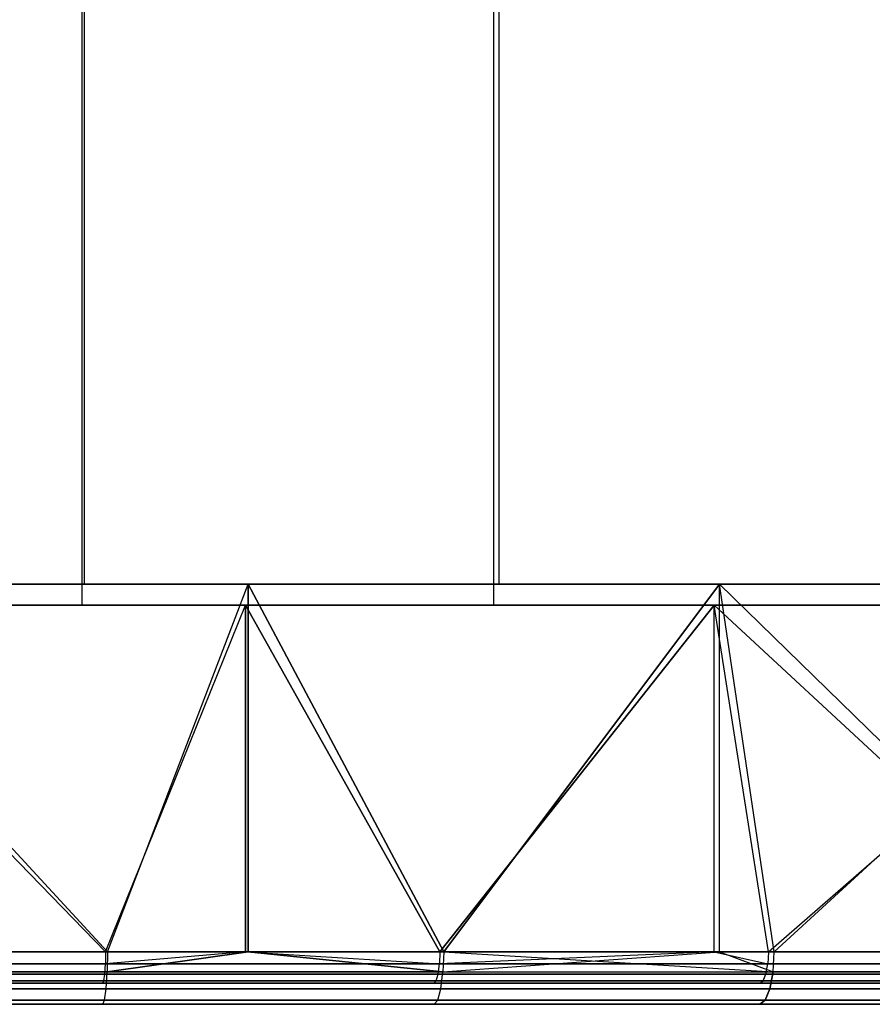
# Model space of a CAD drawing. Extents: x 0.01 to 2.77, y 0 to 2.95.
# Tile 7 of 15: x 1.49 to 1.81, y 0 to 0.37. Entities that reach past the tile are written whole.
import ezdxf

# ---------------------------------------------------------------- set-up
doc = ezdxf.new("R2010")
doc.units = 0
doc.header["$MEASUREMENT"] = 0
doc.layers.get('0').update_dxf_attribs({"color": 13, "linetype": 'CONTINUOUS'})

# ---------------------------------------------------------------- blocks, each defined once
blk = doc.blocks.new('ABBY-LED-11528_STL')
at = {"color": 0}
for p, q in [((1.51015, 2.95433, 0.31555), (1.51015, 0.15906, 0.31555)), ((1.51015, 2.95433, 0.31555), (1.51015, 0.15906, 0.31555)), ((1.51015, 2.95433, 2.46791), (1.51015, 0.15906, 2.46791)), ((1.51015, 2.95433, 2.46791), (1.51015, 0.15906, 2.46791)), ((1.66558, 2.95433, 0.34426), (1.66558, 0.15906, 0.34426)), ((1.66558, 2.95433, 0.34426), (1.66558, 0.15906, 0.34426)), ((1.66558, 2.95433, 2.4392), (1.66558, 0.15906, 2.4392)), ((1.66558, 2.95433, 2.4392), (1.66558, 0.15906, 2.4392)), ((1.50928, 2.93465, 2.46009), (1.50928, 0.15118, 2.46009)), ((1.50928, 2.93465, 2.46009), (1.50928, 0.15118, 2.46009)), ((1.50928, 2.93465, 0.32338), (1.50928, 0.15118, 0.32338)), ((1.50928, 2.93465, 0.32338), (1.50928, 0.15118, 0.32338)), ((1.66359, 2.93465, 2.43159), (1.66359, 0.15118, 2.43159)), ((1.66359, 2.93465, 2.43159), (1.66359, 0.15118, 2.43159)), ((1.66359, 2.93465, 0.35188), (1.66359, 0.15118, 0.35188)), ((1.66359, 2.93465, 0.35188), (1.66359, 0.15118, 0.35188)), ((1.35219, 0.15906, 0.30978), (1.51015, 0.15906, 0.31555)), ((1.51015, 0.15906, 2.46791), (1.35219, 0.15906, 2.47369)), ((1.35219, 0.15906, 0.30978), (1.51015, 0.15906, 0.31555)), ((1.51015, 0.15906, 2.46791), (1.35219, 0.15906, 2.47369)), ((1.51887, 0.02126, 0.01966), (1.39173, 0.15906, 0.01378)), ((1.39173, 0.15906, 0.01378), (1.57159, 0.15906, 0.02557)), ((1.51887, 0.02126, 0.01966), (1.39173, 0.15906, 0.01378)), ((1.51887, 0.02126, 2.76381), (1.39173, 0.15906, 2.76968)), ((1.51887, 0.02126, 2.76381), (1.39173, 0.15906, 2.76968)), ((1.57159, 0.15906, 2.7579), (1.39173, 0.15906, 2.76968)), ((1.57159, 0.15906, 2.7579), (1.39173, 0.15906, 2.76968)), ((1.39173, 0.15906, 0.01378), (1.57159, 0.15906, 0.02557)), ((1.51015, 0.15906, 0.31555), (1.66558, 0.15906, 0.34426)), ((1.66558, 0.15906, 2.4392), (1.51015, 0.15906, 2.46791)), ((1.51015, 0.15906, 0.31555), (1.66558, 0.15906, 0.34426)), ((1.66558, 0.15906, 2.4392), (1.51015, 0.15906, 2.46791)), ((1.51887, 0.02126, 0.01966), (1.57159, 0.15906, 0.02557)), ((1.51887, 0.02126, 0.01966), (1.57159, 0.15906, 0.02557)), ((1.51887, 0.02126, 2.76381), (1.57159, 0.15906, 2.7579)), ((1.51887, 0.02126, 2.76381), (1.57159, 0.15906, 2.7579)), ((1.64493, 0.02126, 0.03724), (1.57159, 0.15906, 0.02557)), ((1.57159, 0.15906, 0.02557), (1.74837, 0.15906, 0.06073)), ((1.57159, 0.02126, 0.02557), (1.57159, 0.15906, 0.02557)), ((1.64493, 0.02126, 0.03724), (1.57159, 0.15906, 0.02557)), ((1.57159, 0.02126, 0.02557), (1.57159, 0.15906, 0.02557)), ((1.74837, 0.15906, 2.72273), (1.57159, 0.15906, 2.7579)), ((1.57159, 0.15906, 2.7579), (1.64493, 0.02126, 2.74622)), ((1.57159, 0.15906, 2.7579), (1.64493, 0.02126, 2.74622)), ((1.57159, 0.15906, 2.7579), (1.57159, 0.02126, 2.7579)), ((1.57159, 0.15906, 2.7579), (1.57159, 0.02126, 2.7579)), ((1.74837, 0.15906, 2.72273), (1.57159, 0.15906, 2.7579)), ((1.57159, 0.15906, 0.02557), (1.74837, 0.15906, 0.06073)), ((1.64493, 0.02126, 0.03724), (1.74837, 0.15906, 0.06073)), ((1.64493, 0.02126, 0.03724), (1.74837, 0.15906, 0.06073)), ((1.74837, 0.15906, 2.72273), (1.64493, 0.02126, 2.74622)), ((1.74837, 0.15906, 2.72273), (1.64493, 0.02126, 2.74622)), ((1.66558, 0.15906, 0.34426), (1.81517, 0.15906, 0.39529)), ((1.81517, 0.15906, 2.38817), (1.66558, 0.15906, 2.4392)), ((1.66558, 0.15906, 0.34426), (1.81517, 0.15906, 0.39529)), ((1.81517, 0.15906, 2.38817), (1.66558, 0.15906, 2.4392)), ((1.76883, 0.02126, 0.06638), (1.74837, 0.15906, 0.06073)), ((1.74837, 0.15906, 0.06073), (1.91905, 0.15906, 0.11867)), ((1.74837, 0.02126, 0.06073), (1.74837, 0.15906, 0.06073)), ((1.76883, 0.02126, 0.06638), (1.74837, 0.15906, 0.06073)), ((1.74837, 0.02126, 0.06073), (1.74837, 0.15906, 0.06073)), ((1.74837, 0.02126, 2.72273), (1.74837, 0.15906, 2.72273)), ((1.76883, 0.02126, 2.71708), (1.74837, 0.15906, 2.72273)), ((1.74837, 0.02126, 2.72273), (1.74837, 0.15906, 2.72273)), ((1.76883, 0.02126, 2.71708), (1.74837, 0.15906, 2.72273)), ((1.88951, 0.02126, 2.67663), (1.74837, 0.15906, 2.72273)), ((1.88951, 0.02126, 2.67663), (1.74837, 0.15906, 2.72273)), ((1.91905, 0.15906, 2.66479), (1.74837, 0.15906, 2.72273)), ((1.91905, 0.15906, 2.66479), (1.74837, 0.15906, 2.72273)), ((1.74837, 0.15906, 0.06073), (1.91905, 0.15906, 0.11867)), ((1.76883, 0.02126, 0.06638), (1.91905, 0.15906, 0.11867)), ((1.76883, 0.02126, 0.06638), (1.91905, 0.15906, 0.11867)), ((1.35248, 0.15118, 2.46582), (1.50928, 0.15118, 2.46009)), ((1.50928, 0.15118, 0.32338), (1.35248, 0.15118, 0.31765)), ((1.35248, 0.15118, 2.46582), (1.50928, 0.15118, 2.46009)), ((1.50928, 0.15118, 0.32338), (1.35248, 0.15118, 0.31765)), ((1.51815, 0.02126, 2.75597), (1.39173, 0.15118, 2.76181)), ((1.39173, 0.15118, 2.76181), (1.57056, 0.15118, 2.75009)), ((1.51815, 0.02126, 2.75597), (1.39173, 0.15118, 2.76181)), ((1.51815, 0.02126, 0.0275), (1.39173, 0.15118, 0.02165)), ((1.51815, 0.02126, 0.0275), (1.39173, 0.15118, 0.02165)), ((1.57056, 0.15118, 0.03337), (1.39173, 0.15118, 0.02165)), ((1.57056, 0.15118, 0.03337), (1.39173, 0.15118, 0.02165)), ((1.39173, 0.15118, 2.76181), (1.57056, 0.15118, 2.75009)), ((1.50928, 0.15118, 2.46009), (1.66359, 0.15118, 2.43159)), ((1.66359, 0.15118, 0.35188), (1.50928, 0.15118, 0.32338)), ((1.50928, 0.15118, 2.46009), (1.66359, 0.15118, 2.43159)), ((1.66359, 0.15118, 0.35188), (1.50928, 0.15118, 0.32338)), ((1.51815, 0.02126, 2.75597), (1.57056, 0.15118, 2.75009)), ((1.51815, 0.02126, 2.75597), (1.57056, 0.15118, 2.75009)), ((1.51815, 0.02126, 0.0275), (1.57056, 0.15118, 0.03337)), ((1.51815, 0.02126, 0.0275), (1.57056, 0.15118, 0.03337)), ((1.64348, 0.02126, 2.73848), (1.57056, 0.15118, 2.75009)), ((1.57056, 0.15118, 2.75009), (1.74633, 0.15118, 2.71513)), ((1.57056, 0.02126, 2.75009), (1.57056, 0.15118, 2.75009)), ((1.64348, 0.02126, 2.73848), (1.57056, 0.15118, 2.75009)), ((1.57056, 0.02126, 2.75009), (1.57056, 0.15118, 2.75009)), ((1.74633, 0.15118, 0.06834), (1.57056, 0.15118, 0.03337)), ((1.57056, 0.15118, 0.03337), (1.64348, 0.02126, 0.04498)), ((1.57056, 0.15118, 0.03337), (1.64348, 0.02126, 0.04498)), ((1.57056, 0.15118, 0.03337), (1.57056, 0.02126, 0.03337)), ((1.57056, 0.15118, 0.03337), (1.57056, 0.02126, 0.03337)), ((1.74633, 0.15118, 0.06834), (1.57056, 0.15118, 0.03337)), ((1.57056, 0.15118, 2.75009), (1.74633, 0.15118, 2.71513)), ((1.64348, 0.02126, 2.73848), (1.74633, 0.15118, 2.71513)), ((1.64348, 0.02126, 2.73848), (1.74633, 0.15118, 2.71513)), ((1.74633, 0.15118, 0.06834), (1.64348, 0.02126, 0.04498)), ((1.74633, 0.15118, 0.06834), (1.64348, 0.02126, 0.04498)), ((1.66359, 0.15118, 2.43159), (1.81209, 0.15118, 2.38092)), ((1.81209, 0.15118, 0.40254), (1.66359, 0.15118, 0.35188)), ((1.66359, 0.15118, 2.43159), (1.81209, 0.15118, 2.38092)), ((1.81209, 0.15118, 0.40254), (1.66359, 0.15118, 0.35188)), ((1.76667, 0.02126, 2.70951), (1.74633, 0.15118, 2.71513)), ((1.74633, 0.15118, 2.71513), (1.91604, 0.15118, 2.65752)), ((1.74633, 0.02126, 2.71513), (1.74633, 0.15118, 2.71513)), ((1.76667, 0.02126, 2.70951), (1.74633, 0.15118, 2.71513)), ((1.74633, 0.02126, 2.71513), (1.74633, 0.15118, 2.71513)), ((1.74633, 0.02126, 0.06834), (1.74633, 0.15118, 0.06834)), ((1.76667, 0.02126, 0.07396), (1.74633, 0.15118, 0.06834)), ((1.74633, 0.02126, 0.06834), (1.74633, 0.15118, 0.06834)), ((1.76667, 0.02126, 0.07396), (1.74633, 0.15118, 0.06834)), ((1.88666, 0.02126, 0.11417), (1.74633, 0.15118, 0.06834)), ((1.88666, 0.02126, 0.11417), (1.74633, 0.15118, 0.06834)), ((1.91604, 0.15118, 0.12594), (1.74633, 0.15118, 0.06834)), ((1.91604, 0.15118, 0.12594), (1.74633, 0.15118, 0.06834)), ((1.74633, 0.15118, 2.71513), (1.91604, 0.15118, 2.65752)), ((1.76667, 0.02126, 2.70951), (1.91604, 0.15118, 2.65752)), ((1.76667, 0.02126, 2.70951), (1.91604, 0.15118, 2.65752)), ((1.51815, 0.02126, 0.0275), (1.39173, 0.02126, 0.02165)), ((1.39173, 0.02126, 2.76181), (1.51815, 0.02126, 2.75597)), ((1.39173, 0.02126, 2.76181), (1.51815, 0.02126, 2.75597)), ((1.51815, 0.02126, 0.0275), (1.39173, 0.02126, 0.02165)), ((1.51887, 0.02126, 0.01966), (1.39173, 0.02126, 0.01378)), ((1.39173, 0.02126, 2.76968), (1.51887, 0.02126, 2.76381)), ((1.51887, 0.02126, 0.01966), (1.39173, 0.02126, 0.01378)), ((1.39173, 0.02126, 2.76968), (1.51887, 0.02126, 2.76381)), ((1.57056, 0.02126, 0.03337), (1.51806, 0.01674, 0.02839)), ((1.57056, 0.02126, 0.03337), (1.51806, 0.01674, 0.02839)), ((1.51815, 0.02126, 0.0275), (1.51806, 0.01674, 0.02839)), ((1.51815, 0.02126, 0.0275), (1.51806, 0.01674, 0.02839)), ((1.51815, 0.02126, 2.75597), (1.51806, 0.01674, 2.75507)), ((1.51815, 0.02126, 2.75597), (1.51806, 0.01674, 2.75507)), ((1.57056, 0.02126, 2.75009), (1.51806, 0.01674, 2.75507)), ((1.57056, 0.02126, 2.75009), (1.51806, 0.01674, 2.75507)), ((1.57056, 0.02126, 0.03337), (1.51815, 0.02126, 0.0275)), ((1.51815, 0.02126, 2.75597), (1.57056, 0.02126, 2.75009)), ((1.51815, 0.02126, 2.75597), (1.57056, 0.02126, 2.75009)), ((1.57056, 0.02126, 0.03337), (1.51815, 0.02126, 0.0275)), ((1.51887, 0.02126, 0.01966), (1.51874, 0.01373, 0.02115)), ((1.51887, 0.02126, 0.01966), (1.51874, 0.01373, 0.02115)), ((1.57159, 0.02126, 0.02557), (1.51874, 0.01373, 0.02115)), ((1.57159, 0.02126, 0.02557), (1.51874, 0.01373, 0.02115)), ((1.51887, 0.02126, 2.76381), (1.51874, 0.01373, 2.76231)), ((1.51874, 0.01373, 2.76231), (1.57159, 0.02126, 2.7579)), ((1.51887, 0.02126, 2.76381), (1.51874, 0.01373, 2.76231)), ((1.51874, 0.01373, 2.76231), (1.57159, 0.02126, 2.7579)), ((1.57159, 0.02126, 0.02557), (1.51887, 0.02126, 0.01966)), ((1.51887, 0.02126, 2.76381), (1.57159, 0.02126, 2.7579)), ((1.57159, 0.02126, 0.02557), (1.51887, 0.02126, 0.01966)), ((1.51887, 0.02126, 2.76381), (1.57159, 0.02126, 2.7579)), ((1.64348, 0.02126, 0.04498), (1.57056, 0.02126, 0.03337)), ((1.57056, 0.02126, 0.03337), (1.64332, 0.01674, 0.04587)), ((1.57056, 0.02126, 0.03337), (1.64332, 0.01674, 0.04587)), ((1.57056, 0.02126, 2.75009), (1.64332, 0.01674, 2.7376)), ((1.57056, 0.02126, 2.75009), (1.64348, 0.02126, 2.73848)), ((1.57056, 0.02126, 2.75009), (1.64332, 0.01674, 2.7376)), ((1.57056, 0.02126, 2.75009), (1.64348, 0.02126, 2.73848)), ((1.64348, 0.02126, 0.04498), (1.57056, 0.02126, 0.03337)), ((1.64493, 0.02126, 0.03724), (1.57159, 0.02126, 0.02557)), ((1.57159, 0.02126, 2.7579), (1.64493, 0.02126, 2.74622)), ((1.57159, 0.02126, 0.02557), (1.64466, 0.01373, 0.03871)), ((1.57159, 0.02126, 0.02557), (1.64466, 0.01373, 0.03871)), ((1.64493, 0.02126, 0.03724), (1.57159, 0.02126, 0.02557)), ((1.64466, 0.01373, 2.74475), (1.57159, 0.02126, 2.7579)), ((1.64466, 0.01373, 2.74475), (1.57159, 0.02126, 2.7579)), ((1.57159, 0.02126, 2.7579), (1.64493, 0.02126, 2.74622)), ((1.74633, 0.02126, 0.06834), (1.64332, 0.01674, 0.04587)), ((1.64348, 0.02126, 0.04498), (1.64332, 0.01674, 0.04587)), ((1.74633, 0.02126, 0.06834), (1.64332, 0.01674, 0.04587)), ((1.64348, 0.02126, 0.04498), (1.64332, 0.01674, 0.04587)), ((1.64348, 0.02126, 2.73848), (1.64332, 0.01674, 2.7376)), ((1.64348, 0.02126, 2.73848), (1.64332, 0.01674, 2.7376)), ((1.74633, 0.02126, 2.71513), (1.64332, 0.01674, 2.7376)), ((1.74633, 0.02126, 2.71513), (1.64332, 0.01674, 2.7376)), ((1.74633, 0.02126, 0.06834), (1.64348, 0.02126, 0.04498)), ((1.64348, 0.02126, 2.73848), (1.74633, 0.02126, 2.71513)), ((1.64348, 0.02126, 2.73848), (1.74633, 0.02126, 2.71513)), ((1.74633, 0.02126, 0.06834), (1.64348, 0.02126, 0.04498)), ((1.64493, 0.02126, 2.74622), (1.64466, 0.01373, 2.74475)), ((1.64466, 0.01373, 2.74475), (1.74837, 0.02126, 2.72273)), ((1.64493, 0.02126, 0.03724), (1.64466, 0.01373, 0.03871)), ((1.64493, 0.02126, 0.03724), (1.64466, 0.01373, 0.03871)), ((1.64493, 0.02126, 2.74622), (1.64466, 0.01373, 2.74475)), ((1.64466, 0.01373, 2.74475), (1.74837, 0.02126, 2.72273)), ((1.74837, 0.02126, 0.06073), (1.64493, 0.02126, 0.03724)), ((1.64493, 0.02126, 2.74622), (1.74837, 0.02126, 2.72273)), ((1.64493, 0.02126, 2.74622), (1.74837, 0.02126, 2.72273)), ((1.64493, 0.02126, 0.03724), (1.76842, 0.01373, 0.06782)), ((1.64493, 0.02126, 0.03724), (1.76842, 0.01373, 0.06782)), ((1.74837, 0.02126, 0.06073), (1.64493, 0.02126, 0.03724)), ((1.76667, 0.02126, 0.07396), (1.74633, 0.02126, 0.06834)), ((1.74633, 0.02126, 0.06834), (1.76643, 0.01674, 0.07482)), ((1.74633, 0.02126, 0.06834), (1.76643, 0.01674, 0.07482)), ((1.74633, 0.02126, 2.71513), (1.76643, 0.01674, 2.70864)), ((1.74633, 0.02126, 2.71513), (1.76643, 0.01674, 2.70864)), ((1.74633, 0.02126, 2.71513), (1.76667, 0.02126, 2.70951)), ((1.74633, 0.02126, 2.71513), (1.76667, 0.02126, 2.70951)), ((1.76667, 0.02126, 0.07396), (1.74633, 0.02126, 0.06834)), ((1.76883, 0.02126, 0.06638), (1.74837, 0.02126, 0.06073)), ((1.74837, 0.02126, 2.72273), (1.76883, 0.02126, 2.71708)), ((1.74837, 0.02126, 0.06073), (1.76842, 0.01373, 0.06782)), ((1.74837, 0.02126, 0.06073), (1.76842, 0.01373, 0.06782)), ((1.76883, 0.02126, 0.06638), (1.74837, 0.02126, 0.06073)), ((1.74837, 0.02126, 2.72273), (1.76883, 0.02126, 2.71708)), ((1.74837, 0.02126, 2.72273), (1.76842, 0.01373, 2.71564)), ((1.74837, 0.02126, 2.72273), (1.76842, 0.01373, 2.71564)), ((1.76667, 0.02126, 0.07396), (1.76643, 0.01674, 0.07482)), ((1.76667, 0.02126, 0.07396), (1.76643, 0.01674, 0.07482)), ((1.76667, 0.02126, 2.70951), (1.76643, 0.01674, 2.70864)), ((1.76667, 0.02126, 2.70951), (1.76643, 0.01674, 2.70864)), ((1.88666, 0.02126, 0.11417), (1.76667, 0.02126, 0.07396)), ((1.76667, 0.02126, 2.70951), (1.88666, 0.02126, 2.66929)), ((1.76667, 0.02126, 2.70951), (1.88666, 0.02126, 2.66929)), ((1.88666, 0.02126, 0.11417), (1.76667, 0.02126, 0.07396)), ((1.76842, 0.01373, 0.06782), (1.76883, 0.02126, 0.06638)), ((1.76842, 0.01373, 0.06782), (1.76883, 0.02126, 0.06638)), ((1.76842, 0.01373, 2.71564), (1.76883, 0.02126, 2.71708)), ((1.76842, 0.01373, 2.71564), (1.76883, 0.02126, 2.71708)), ((1.88951, 0.02126, 0.10683), (1.76883, 0.02126, 0.06638)), ((1.76883, 0.02126, 2.71708), (1.88951, 0.02126, 2.67663)), ((1.88951, 0.02126, 0.10683), (1.76883, 0.02126, 0.06638)), ((1.76883, 0.02126, 2.71708), (1.88951, 0.02126, 2.67663)), ((1.39173, 0.01674, 0.02255), (1.51806, 0.01674, 0.02839)), ((1.51806, 0.01674, 2.75507), (1.39173, 0.01674, 2.76091)), ((1.51806, 0.01674, 2.75507), (1.39173, 0.01674, 2.76091)), ((1.39173, 0.01674, 0.02255), (1.51806, 0.01674, 0.02839)), ((1.51783, 0.01291, 2.75252), (1.51806, 0.01674, 2.75507)), ((1.51783, 0.01291, 2.75252), (1.51806, 0.01674, 2.75507)), ((1.51783, 0.01291, 0.03094), (1.51806, 0.01674, 0.02839)), ((1.51783, 0.01291, 0.03094), (1.51806, 0.01674, 0.02839)), ((1.51806, 0.01674, 0.02839), (1.64332, 0.01674, 0.04587)), ((1.64332, 0.01674, 2.7376), (1.51806, 0.01674, 2.75507)), ((1.64332, 0.01674, 2.7376), (1.51806, 0.01674, 2.75507)), ((1.51806, 0.01674, 0.02839), (1.64332, 0.01674, 0.04587)), ((1.64285, 0.01291, 2.73508), (1.64332, 0.01674, 2.7376)), ((1.64285, 0.01291, 2.73508), (1.64332, 0.01674, 2.7376)), ((1.64285, 0.01291, 0.04838), (1.64332, 0.01674, 0.04587)), ((1.64285, 0.01291, 0.04838), (1.64332, 0.01674, 0.04587)), ((1.64332, 0.01674, 0.04587), (1.76643, 0.01674, 0.07482)), ((1.76643, 0.01674, 2.70864), (1.64332, 0.01674, 2.7376)), ((1.76643, 0.01674, 2.70864), (1.64332, 0.01674, 2.7376)), ((1.64332, 0.01674, 0.04587), (1.76643, 0.01674, 0.07482)), ((1.76573, 0.01291, 2.70618), (1.76643, 0.01674, 2.70864)), ((1.76573, 0.01291, 2.70618), (1.76643, 0.01674, 2.70864)), ((1.76573, 0.01291, 0.07728), (1.76643, 0.01674, 0.07482)), ((1.76573, 0.01291, 0.07728), (1.76643, 0.01674, 0.07482)), ((1.76643, 0.01674, 0.07482), (1.88634, 0.01674, 0.11501)), ((1.88634, 0.01674, 2.66845), (1.76643, 0.01674, 2.70864)), ((1.88634, 0.01674, 2.66845), (1.76643, 0.01674, 2.70864)), ((1.76643, 0.01674, 0.07482), (1.88634, 0.01674, 0.11501)), ((1.39173, 0.01373, 0.01528), (1.51874, 0.01373, 0.02115)), ((1.51874, 0.01373, 2.76231), (1.39173, 0.01373, 2.76819)), ((1.39173, 0.01373, 0.01528), (1.51874, 0.01373, 0.02115)), ((1.51874, 0.01373, 2.76231), (1.39173, 0.01373, 2.76819)), ((1.51783, 0.01291, 2.75252), (1.39173, 0.01291, 2.75835)), ((1.39173, 0.01291, 0.02511), (1.51783, 0.01291, 0.03094)), ((1.51783, 0.01291, 2.75252), (1.39173, 0.01291, 2.75835)), ((1.39173, 0.01291, 0.02511), (1.51783, 0.01291, 0.03094)), ((1.51747, 0.01035, 2.74871), (1.51783, 0.01291, 2.75252)), ((1.51747, 0.01035, 2.74871), (1.51783, 0.01291, 2.75252)), ((1.51747, 0.01035, 0.03476), (1.51783, 0.01291, 0.03094)), ((1.51747, 0.01035, 0.03476), (1.51783, 0.01291, 0.03094)), ((1.64285, 0.01291, 2.73508), (1.51783, 0.01291, 2.75252)), ((1.51783, 0.01291, 0.03094), (1.64285, 0.01291, 0.04838)), ((1.64285, 0.01291, 2.73508), (1.51783, 0.01291, 2.75252)), ((1.51783, 0.01291, 0.03094), (1.64285, 0.01291, 0.04838)), ((1.51834, 0.00734, 0.0254), (1.51874, 0.01373, 0.02115)), ((1.51834, 0.00734, 0.0254), (1.51874, 0.01373, 0.02115)), ((1.51834, 0.00734, 2.75807), (1.51874, 0.01373, 2.76231)), ((1.51834, 0.00734, 2.75807), (1.51874, 0.01373, 2.76231)), ((1.51874, 0.01373, 0.02115), (1.64466, 0.01373, 0.03871)), ((1.51874, 0.01373, 0.02115), (1.64466, 0.01373, 0.03871)), ((1.64466, 0.01373, 2.74475), (1.51874, 0.01373, 2.76231)), ((1.64466, 0.01373, 2.74475), (1.51874, 0.01373, 2.76231)), ((1.64214, 0.01035, 2.73132), (1.64285, 0.01291, 2.73508)), ((1.64214, 0.01035, 2.73132), (1.64285, 0.01291, 2.73508)), ((1.64214, 0.01035, 0.05215), (1.64285, 0.01291, 0.04838)), ((1.64214, 0.01035, 0.05215), (1.64285, 0.01291, 0.04838)), ((1.76573, 0.01291, 2.70618), (1.64285, 0.01291, 2.73508)), ((1.64285, 0.01291, 0.04838), (1.76573, 0.01291, 0.07728)), ((1.76573, 0.01291, 2.70618), (1.64285, 0.01291, 2.73508)), ((1.64285, 0.01291, 0.04838), (1.76573, 0.01291, 0.07728)), ((1.64387, 0.00734, 0.04291), (1.64466, 0.01373, 0.03871)), ((1.64387, 0.00734, 0.04291), (1.64466, 0.01373, 0.03871)), ((1.64387, 0.00734, 2.74056), (1.64466, 0.01373, 2.74475)), ((1.64387, 0.00734, 2.74056), (1.64466, 0.01373, 2.74475)), ((1.64466, 0.01373, 0.03871), (1.76842, 0.01373, 0.06782)), ((1.64466, 0.01373, 0.03871), (1.76842, 0.01373, 0.06782)), ((1.64466, 0.01373, 2.74475), (1.76842, 0.01373, 2.71564)), ((1.64466, 0.01373, 2.74475), (1.76842, 0.01373, 2.71564)), ((1.76468, 0.01035, 2.7025), (1.76573, 0.01291, 2.70618)), ((1.76468, 0.01035, 2.7025), (1.76573, 0.01291, 2.70618)), ((1.76468, 0.01035, 0.08097), (1.76573, 0.01291, 0.07728)), ((1.76468, 0.01035, 0.08097), (1.76573, 0.01291, 0.07728)), ((1.88541, 0.01291, 2.66607), (1.76573, 0.01291, 2.70618)), ((1.76573, 0.01291, 0.07728), (1.88541, 0.01291, 0.1174)), ((1.88541, 0.01291, 2.66607), (1.76573, 0.01291, 2.70618)), ((1.76573, 0.01291, 0.07728), (1.88541, 0.01291, 0.1174)), ((1.76842, 0.01373, 0.06782), (1.76725, 0.00734, 0.07193)), ((1.76842, 0.01373, 0.06782), (1.76725, 0.00734, 0.07193)), ((1.76725, 0.00734, 2.71154), (1.76842, 0.01373, 2.71564)), ((1.76725, 0.00734, 2.71154), (1.76842, 0.01373, 2.71564)), ((1.76842, 0.01373, 0.06782), (1.88896, 0.01373, 0.10823)), ((1.76842, 0.01373, 0.06782), (1.88896, 0.01373, 0.10823)), ((1.88896, 0.01373, 2.67524), (1.76842, 0.01373, 2.71564)), ((1.88896, 0.01373, 2.67524), (1.76842, 0.01373, 2.71564)), ((1.51747, 0.01035, 2.74871), (1.39173, 0.01035, 2.75452)), ((1.39173, 0.01035, 0.02894), (1.51747, 0.01035, 0.03476)), ((1.51747, 0.01035, 2.74871), (1.39173, 0.01035, 2.75452)), ((1.39173, 0.01035, 0.02894), (1.51747, 0.01035, 0.03476)), ((1.39173, 0.00945, 2.75), (1.51706, 0.00945, 2.74421)), ((1.51706, 0.00945, 0.03926), (1.39173, 0.00945, 0.03346)), ((1.39173, 0.00945, 2.75), (1.51706, 0.00945, 2.74421)), ((1.51706, 0.00945, 0.03926), (1.39173, 0.00945, 0.03346)), ((1.51706, 0.00945, 2.74421), (1.51747, 0.01035, 2.74871)), ((1.51706, 0.00945, 2.74421), (1.51747, 0.01035, 2.74871)), ((1.51706, 0.00945, 0.03926), (1.51747, 0.01035, 0.03476)), ((1.51706, 0.00945, 0.03926), (1.51747, 0.01035, 0.03476)), ((1.51706, 0.00945, 2.74421), (1.64131, 0.00945, 2.72687)), ((1.64131, 0.00945, 0.05659), (1.51706, 0.00945, 0.03926)), ((1.51706, 0.00945, 2.74421), (1.64131, 0.00945, 2.72687)), ((1.64131, 0.00945, 0.05659), (1.51706, 0.00945, 0.03926)), ((1.64214, 0.01035, 2.73132), (1.51747, 0.01035, 2.74871)), ((1.51747, 0.01035, 0.03476), (1.64214, 0.01035, 0.05215)), ((1.64214, 0.01035, 2.73132), (1.51747, 0.01035, 2.74871)), ((1.51747, 0.01035, 0.03476), (1.64214, 0.01035, 0.05215)), ((1.64131, 0.00945, 2.72687), (1.64214, 0.01035, 2.73132)), ((1.64131, 0.00945, 2.72687), (1.64214, 0.01035, 2.73132)), ((1.64131, 0.00945, 0.05659), (1.64214, 0.01035, 0.05215)), ((1.64131, 0.00945, 0.05659), (1.64214, 0.01035, 0.05215)), ((1.64131, 0.00945, 2.72687), (1.76344, 0.00945, 2.69815)), ((1.76344, 0.00945, 0.08532), (1.64131, 0.00945, 0.05659)), ((1.64131, 0.00945, 2.72687), (1.76344, 0.00945, 2.69815)), ((1.76344, 0.00945, 0.08532), (1.64131, 0.00945, 0.05659)), ((1.76468, 0.01035, 2.7025), (1.64214, 0.01035, 2.73132)), ((1.64214, 0.01035, 0.05215), (1.76468, 0.01035, 0.08097)), ((1.76468, 0.01035, 2.7025), (1.64214, 0.01035, 2.73132)), ((1.64214, 0.01035, 0.05215), (1.76468, 0.01035, 0.08097)), ((1.76344, 0.00945, 2.69815), (1.76468, 0.01035, 2.7025)), ((1.76344, 0.00945, 2.69815), (1.76468, 0.01035, 2.7025)), ((1.76344, 0.00945, 0.08532), (1.76468, 0.01035, 0.08097)), ((1.76344, 0.00945, 0.08532), (1.76468, 0.01035, 0.08097)), ((1.76344, 0.00945, 2.69815), (1.8824, 0.00945, 2.65828)), ((1.8824, 0.00945, 0.12519), (1.76344, 0.00945, 0.08532)), ((1.76344, 0.00945, 2.69815), (1.8824, 0.00945, 2.65828)), ((1.8824, 0.00945, 0.12519), (1.76344, 0.00945, 0.08532)), ((1.88403, 0.01035, 2.66249), (1.76468, 0.01035, 2.7025)), ((1.76468, 0.01035, 0.08097), (1.88403, 0.01035, 0.12097)), ((1.88403, 0.01035, 2.66249), (1.76468, 0.01035, 2.7025)), ((1.76468, 0.01035, 0.08097), (1.88403, 0.01035, 0.12097)), ((1.39173, 0.00734, 0.01955), (1.51834, 0.00734, 0.0254)), ((1.51834, 0.00734, 2.75807), (1.39173, 0.00734, 2.76392)), ((1.39173, 0.00734, 0.01955), (1.51834, 0.00734, 0.0254)), ((1.51834, 0.00734, 2.75807), (1.39173, 0.00734, 2.76392)), ((1.51775, 0.00307, 0.03176), (1.51834, 0.00734, 0.0254)), ((1.51775, 0.00307, 0.03176), (1.51834, 0.00734, 0.0254)), ((1.51775, 0.00307, 2.75171), (1.51834, 0.00734, 2.75807)), ((1.51775, 0.00307, 2.75171), (1.51834, 0.00734, 2.75807)), ((1.51834, 0.00734, 0.0254), (1.64387, 0.00734, 0.04291)), ((1.51834, 0.00734, 0.0254), (1.64387, 0.00734, 0.04291)), ((1.64387, 0.00734, 2.74056), (1.51834, 0.00734, 2.75807)), ((1.64387, 0.00734, 2.74056), (1.51834, 0.00734, 2.75807)), ((1.6427, 0.00307, 0.04919), (1.64387, 0.00734, 0.04291)), ((1.6427, 0.00307, 0.04919), (1.64387, 0.00734, 0.04291)), ((1.6427, 0.00307, 2.73428), (1.64387, 0.00734, 2.74056)), ((1.6427, 0.00307, 2.73428), (1.64387, 0.00734, 2.74056)), ((1.76725, 0.00734, 0.07193), (1.64387, 0.00734, 0.04291)), ((1.76725, 0.00734, 0.07193), (1.64387, 0.00734, 0.04291)), ((1.64387, 0.00734, 2.74056), (1.76725, 0.00734, 2.71154)), ((1.64387, 0.00734, 2.74056), (1.76725, 0.00734, 2.71154)), ((1.76725, 0.00734, 0.07193), (1.7655, 0.00307, 0.07807)), ((1.76725, 0.00734, 0.07193), (1.7655, 0.00307, 0.07807)), ((1.7655, 0.00307, 2.70539), (1.76725, 0.00734, 2.71154)), ((1.7655, 0.00307, 2.70539), (1.76725, 0.00734, 2.71154)), ((1.76725, 0.00734, 0.07193), (1.88742, 0.00734, 0.11221)), ((1.76725, 0.00734, 0.07193), (1.88742, 0.00734, 0.11221)), ((1.88742, 0.00734, 2.67126), (1.76725, 0.00734, 2.71154)), ((1.88742, 0.00734, 2.67126), (1.76725, 0.00734, 2.71154)), ((1.39173, 0.00307, 0.02593), (1.51775, 0.00307, 0.03176)), ((1.51775, 0.00307, 2.75171), (1.39173, 0.00307, 2.75753)), ((1.39173, 0.00307, 0.02593), (1.51775, 0.00307, 0.03176)), ((1.51775, 0.00307, 2.75171), (1.39173, 0.00307, 2.75753)), ((1.51706, 0.00157, 2.74421), (1.39173, 0.00157, 2.75)), ((1.39173, 0.00157, 0.03346), (1.51706, 0.00157, 0.03926)), ((1.39173, 0.00157, 0.03346), (1.51706, 0.00157, 0.03926)), ((1.51706, 0.00157, 2.74421), (1.39173, 0.00157, 2.75)), ((1.51706, 0.00157, 0.03926), (1.51775, 0.00307, 0.03176)), ((1.51706, 0.00157, 0.03926), (1.51775, 0.00307, 0.03176)), ((1.51706, 0.00157, 2.74421), (1.51775, 0.00307, 2.75171)), ((1.51706, 0.00157, 2.74421), (1.51775, 0.00307, 2.75171)), ((1.64131, 0.00157, 2.72687), (1.51706, 0.00157, 2.74421)), ((1.51706, 0.00157, 0.03926), (1.64131, 0.00157, 0.05659)), ((1.51706, 0.00157, 0.03926), (1.64131, 0.00157, 0.05659)), ((1.64131, 0.00157, 2.72687), (1.51706, 0.00157, 2.74421)), ((1.51775, 0.00307, 0.03176), (1.6427, 0.00307, 0.04919)), ((1.51775, 0.00307, 0.03176), (1.6427, 0.00307, 0.04919)), ((1.6427, 0.00307, 2.73428), (1.51775, 0.00307, 2.75171)), ((1.6427, 0.00307, 2.73428), (1.51775, 0.00307, 2.75171)), ((1.64131, 0.00157, 0.05659), (1.6427, 0.00307, 0.04919)), ((1.64131, 0.00157, 0.05659), (1.6427, 0.00307, 0.04919)), ((1.64131, 0.00157, 2.72687), (1.6427, 0.00307, 2.73428)), ((1.64131, 0.00157, 2.72687), (1.6427, 0.00307, 2.73428)), ((1.64131, 0.00157, 0.05659), (1.76344, 0.00157, 0.08532)), ((1.76344, 0.00157, 2.69815), (1.64131, 0.00157, 2.72687)), ((1.64131, 0.00157, 0.05659), (1.76344, 0.00157, 0.08532)), ((1.76344, 0.00157, 2.69815), (1.64131, 0.00157, 2.72687)), ((1.7655, 0.00307, 0.07807), (1.6427, 0.00307, 0.04919)), ((1.7655, 0.00307, 0.07807), (1.6427, 0.00307, 0.04919)), ((1.6427, 0.00307, 2.73428), (1.7655, 0.00307, 2.70539)), ((1.6427, 0.00307, 2.73428), (1.7655, 0.00307, 2.70539)), ((1.7655, 0.00307, 0.07807), (1.76344, 0.00157, 0.08532)), ((1.7655, 0.00307, 0.07807), (1.76344, 0.00157, 0.08532)), ((1.76344, 0.00157, 2.69815), (1.7655, 0.00307, 2.70539)), ((1.76344, 0.00157, 2.69815), (1.7655, 0.00307, 2.70539)), ((1.76344, 0.00157, 0.08532), (1.8824, 0.00157, 0.12519)), ((1.8824, 0.00157, 2.65828), (1.76344, 0.00157, 2.69815)), ((1.76344, 0.00157, 0.08532), (1.8824, 0.00157, 0.12519)), ((1.8824, 0.00157, 2.65828), (1.76344, 0.00157, 2.69815)), ((1.7655, 0.00307, 0.07807), (1.88512, 0.00307, 0.11816)), ((1.7655, 0.00307, 0.07807), (1.88512, 0.00307, 0.11816)), ((1.88512, 0.00307, 2.6653), (1.7655, 0.00307, 2.70539)), ((1.88512, 0.00307, 2.6653), (1.7655, 0.00307, 2.70539))]:
    blk.add_line(p, q, dxfattribs=at)

msp = doc.modelspace()

# ---------------------------------------------------------------- block references
at = {"color": 0}
msp.add_blockref('ABBY-LED-11528_STL', (0, 0), dxfattribs=at)

doc.saveas('drawing.dxf')
